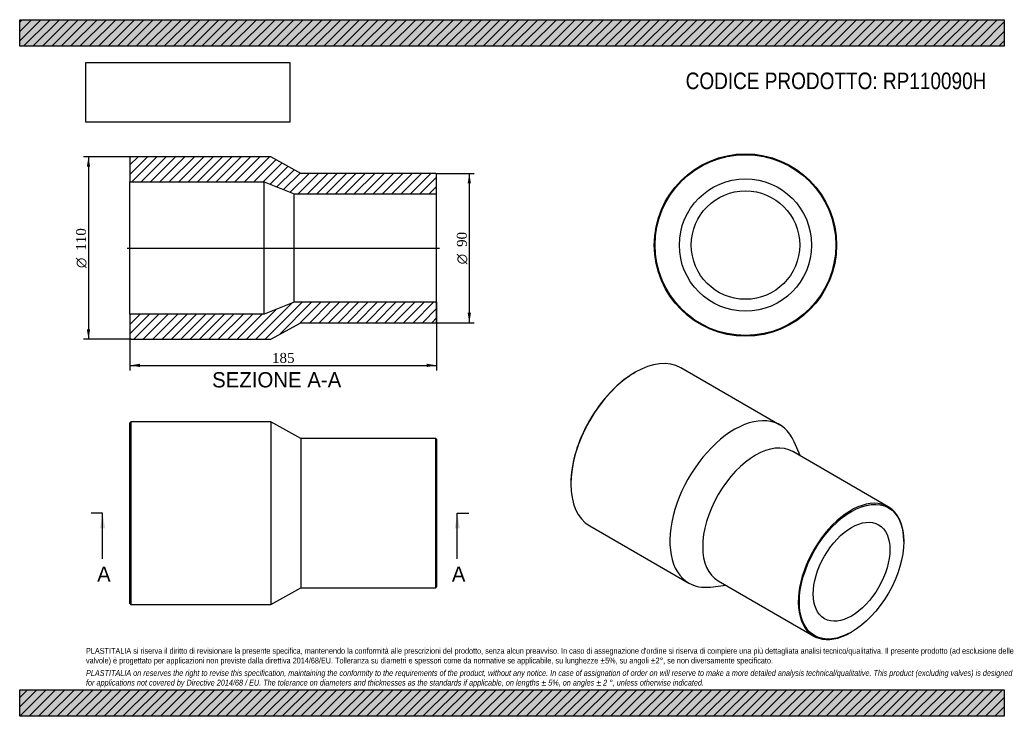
# Model space of a CAD drawing. Header units: millimetres. Extents: x 0 to 297, y 0 to 210.
import ezdxf
from ezdxf.enums import TextEntityAlignment as Align
from ezdxf.lldxf.tags import DXFTag

# ---------------------------------------------------------------- set-up
doc = ezdxf.new("R2010")
doc.units = ezdxf.units.MM
for name, color, linetype in [('Default', 7, 'Continuous'), ('DV4_Default', 7, 'Continuous'), ('RP110090H', 7, 'Continuous')]:
    doc.layers.add(name, color=color, linetype=linetype)
doc.styles.add('SEACAD_Solid_Edge_ANSI', font='seans.ttf')
doc.styles.add('SEACAD_Solid_Edge_ANSI1_Symbols', font='semeca1.ttf')
doc.styles.add('SEACAD_Times_New_Roman', font='times.ttf')
tags = doc.linetypes.add('CENTER2', pattern=[28.575, 19.05, -3.175, 3.175, -3.175]).pattern_tags.tags
tags[10:11] = [DXFTag(74, 4), DXFTag(75, 0), DXFTag(340, '0'), DXFTag(46, 0.0), DXFTag(50, 0.0), DXFTag(44, 0.0), DXFTag(45, 0.0)]
tags[8:9] = [DXFTag(74, 4), DXFTag(75, 0), DXFTag(340, '0'), DXFTag(46, 0.0), DXFTag(50, 0.0), DXFTag(44, 0.0), DXFTag(45, 0.0)]
tags[6:7] = [DXFTag(74, 4), DXFTag(75, 0), DXFTag(340, '0'), DXFTag(46, 0.0), DXFTag(50, 0.0), DXFTag(44, 0.0), DXFTag(45, 0.0)]
tags[4:5] = [DXFTag(74, 4), DXFTag(75, 0), DXFTag(340, '0'), DXFTag(46, 0.0), DXFTag(50, 0.0), DXFTag(44, 0.0), DXFTag(45, 0.0)]
doc.dimstyles.new('ANSImm', dxfattribs={"dimtxt": 3, "dimasz": 3, "dimexe": 1.5, "dimexo": 0, "dimgap": 0.75, "dimtad": 1, "dimlfac": 2, "dimdsep": 46, "dimtxsty": 'SEACAD_Times_New_Roman', "dimblk1": '_SE_FILLED', "dimblk2": '_SE_FILLED', "dimsah": 1, "dimcen": 1.5, "dimazin": 0, "dimtfac": 0.85, "dimtdec": 3, "dimtofl": 0, "dimtmove": 0, "dimatfit": 3, "dimfxl": 1, "dimarcsym": 0})
picture_1 = doc.add_image_def('image1.jpg', size_in_pixel=(4302, 1260))

# ---------------------------------------------------------------- blocks, each defined once
blk = doc.blocks.new('SE')
at = {"layer": 'RP110090H', "color": 7, "linetype": 'Continuous'}
for p, q in [((33.52, 88.75), (33.27, 88.5)), ((33.27, 34), (33.27, 88.5)), ((33.52, 88.75), (33.52, 33.75)), ((75.77, 88.75), (33.52, 88.75)), ((75.77, 88.75), (75.77, 33.75)), ((84.77, 83.75), (75.77, 88.75)), ((84.77, 83.75), (84.77, 38.75)), ((125.52, 83.75), (84.77, 83.75)), ((125.52, 38.75), (125.52, 83.75)), ((125.77, 83.5), (125.52, 83.75)), ((125.77, 83.5), (125.77, 39)), ((75.77, 33.75), (84.77, 38.75)), ((84.77, 38.75), (125.52, 38.75)), ((125.52, 38.75), (125.77, 39)), ((33.27, 34), (33.52, 33.75)), ((33.52, 33.75), (75.77, 33.75))]:
    blk.add_line(p, q, dxfattribs=at)
blk = doc.blocks.new('SE1')
at = {"layer": 'RP110090H', "color": 7, "linetype": 'Continuous'}
for p, q in [((229.32, 87.81), (199.44, 105.06)), ((185.69, 103.69), (185.52, 103.59)), ((235.48, 78.47), (233.61, 82.77)), ((262, 63.17), (233.18, 79.8)), ((166.25, 70.22), (166.25, 70.01)), ((171.94, 57.42), (201.82, 40.18)), ((266.66, 52.66), (266.66, 52.87)), ((208.33, 38.97), (212.98, 39.5)), ((210.68, 40.83), (239.5, 24.2)), ((250.75, 25.31), (250.92, 25.41))]:
    blk.add_line(p, q, dxfattribs=at)
for centre, major_axis, start_param, end_param in [((185.69, 81.24), (-13.75, -23.82), 3.141593, 6.283185), ((185.52, 81.34), (13.63, 23.6), 0.785398, 2.356195), ((215.57, 63.99), (-13.75, -23.82), 2.737878, 6.283185), ((221.93, 60.32), (-11.25, -19.49), 3.141593, 6.283185), ((250.75, 43.68), (11.25, 19.49), 0, 3.926991), ((250.75, 43.68), (11.25, 19.49), 5.497787, 6.283185), ((215.57, 63.99), (-13.75, -23.82), 0, 0.403715)]:
    blk.add_ellipse(centre, major_axis=major_axis, ratio=0.57735, start_param=start_param, end_param=end_param, dxfattribs=at)
for major_axis in [(-11.13, -19.27), (-8.18, -14.16)]:
    blk.add_ellipse((250.92, 43.58), major_axis=major_axis, ratio=0.57735, dxfattribs=at)
blk = doc.blocks.new('SE2')
at = {"layer": 'RP110090H', "color": 7, "linetype": 'Continuous'}
for radius in [27.5, 27.25, 19.95, 16.35]:
    blk.add_circle((218.93, 142.06), radius, dxfattribs=at)
blk = doc.blocks.new('SE4')
at = {"color": 7, "linetype": 'Continuous', "style": 'SEACAD_Solid_Edge_ANSI'}
blk.add_text('A', height=4.6, dxfattribs=at).set_placement((23.35, 45.15), align=Align.TOP_LEFT)
blk = doc.blocks.new('SE5')
at = {"color": 7, "linetype": 'Continuous', "style": 'SEACAD_Solid_Edge_ANSI'}
blk.add_text('A', height=4.6, dxfattribs=at).set_placement((130.35, 45.15), align=Align.TOP_LEFT)
blk = doc.blocks.new('SEANNOT_GROUP')
at = {"linetype": 'Continuous'}
blk.add_hatch(color=7, dxfattribs=at).paths.add_polyline_path([(25.77, 56.65), (25.01, 61.25), (24.24, 56.65)])
at = {"color": 7, "linetype": 'Continuous'}
blk.add_lwpolyline([(25.01, 47.45), (25.01, 61.25)], dxfattribs=at)
blk = doc.blocks.new('SEANNOT_GROUP1')
at = {"linetype": 'Continuous'}
blk.add_hatch(color=7, dxfattribs=at).paths.add_polyline_path([(132.77, 56.65), (132.01, 61.25), (131.24, 56.65)])
at = {"color": 7, "linetype": 'Continuous'}
blk.add_lwpolyline([(132.01, 47.45), (132.01, 61.25)], dxfattribs=at)
blk = doc.blocks.new('SE3')
at = {"layer": 'Default', "color": 7, "linetype": 'CENTER2'}
for p, q in [((25.01, 61.25), (21.56, 61.25)), ((132.01, 61.25), (135.46, 61.25))]:
    blk.add_line(p, q, dxfattribs=at)
at = {"layer": 'Default', "color": 7, "linetype": 'CENTER2', "const_width": 0.0001}
blk.add_lwpolyline([(25.01, 61.25), (132.01, 61.25)], dxfattribs=at)
at = {"layer": 'Default'}
for name in ['SEANNOT_GROUP', 'SEANNOT_GROUP1', 'SE4', 'SE5']:
    blk.add_blockref(name, (0, 0), dxfattribs=at)
blk = doc.blocks.new('SE6')
at = {"layer": 'RP110090H', "linetype": 'Continuous'}
h = blk.add_hatch(dxfattribs=at)
h.set_pattern_fill('LINE', scale=0.62992, angle=45, style=0)
h.paths.add_polyline_path([(84.77, 163.65), (75.77, 168.65), (33.52, 168.65), (33.27, 168.4), (33.27, 161.1), (73.77, 161.1), (82.77, 157.5), (125.77, 157.5), (125.77, 163.4), (125.52, 163.65)])
h = blk.add_hatch(dxfattribs=at)
h.set_pattern_fill('LINE', scale=0.62992, angle=45, style=0)
h.paths.add_polyline_path([(75.77, 113.65), (84.77, 118.65), (125.52, 118.65), (125.77, 118.9), (125.77, 124.8), (82.77, 124.8), (73.77, 121.2), (33.27, 121.2), (33.27, 113.9), (33.52, 113.65)])
at = {"layer": 'DV4_Default', "color": 7, "linetype": 'CENTER2'}
blk.add_line((32.39, 141.15), (126.64, 141.15), dxfattribs=at)
at = {"layer": 'RP110090H', "color": 7, "linetype": 'Continuous'}
for p, q in [((33.27, 168.4), (33.52, 168.65)), ((33.27, 168.4), (33.27, 161.1)), ((75.77, 168.65), (33.52, 168.65)), ((84.77, 163.65), (75.77, 168.65)), ((125.52, 163.65), (84.77, 163.65)), ((125.52, 163.65), (125.77, 163.4)), ((125.77, 157.5), (125.77, 163.4)), ((33.27, 121.2), (33.27, 161.1)), ((33.27, 161.1), (73.77, 161.1)), ((73.77, 121.2), (73.77, 161.1)), ((73.77, 161.1), (82.77, 157.5)), ((82.77, 124.8), (82.77, 157.5)), ((82.77, 157.5), (125.77, 157.5)), ((125.77, 124.8), (125.77, 157.5)), ((82.77, 124.8), (73.77, 121.2)), ((125.77, 124.8), (82.77, 124.8)), ((125.77, 118.9), (125.77, 124.8)), ((73.77, 121.2), (33.27, 121.2)), ((33.27, 121.2), (33.27, 113.9)), ((125.77, 118.9), (125.52, 118.65)), ((75.77, 113.65), (84.77, 118.65)), ((84.77, 118.65), (125.52, 118.65)), ((33.52, 113.65), (33.27, 113.9)), ((33.52, 113.65), (75.77, 113.65))]:
    blk.add_line(p, q, dxfattribs=at)
blk = doc.blocks.new('GDimGGroup')
at = {"layer": 'Default', "linetype": 'Continuous'}
for points in [[(136.12, 160.65), (135.62, 163.65), (135.12, 160.65)], [(136.12, 121.65), (135.12, 121.65), (135.62, 118.65)]]:
    blk.add_hatch(color=7, dxfattribs=at).paths.add_polyline_path(points)
at = {"layer": 'Default', "color": 7, "linetype": 'Continuous'}
for p, q in [((125.52, 163.65), (137.12, 163.65)), ((135.62, 163.65), (135.62, 118.65)), ((125.52, 118.65), (137.12, 118.65))]:
    blk.add_line(p, q, dxfattribs=at)
for s, style, p in [('90', 'SEACAD_Times_New_Roman', (131.87, 141.49)), ('O', 'SEACAD_Solid_Edge_ANSI1_Symbols', (131.87, 136.27))]:
    blk.add_text(s, height=3, rotation=90, dxfattribs=dict(at, style=style)).set_placement(p, align=Align.TOP_LEFT)
blk = doc.blocks.new('GDimGGroup1')
at = {"layer": 'Default', "linetype": 'Continuous'}
for points in [[(20.25, 165.65), (21.25, 165.65), (20.75, 168.65)], [(20.25, 116.65), (20.75, 113.65), (21.25, 116.65)]]:
    blk.add_hatch(color=7, dxfattribs=at).paths.add_polyline_path(points)
at = {"layer": 'Default', "color": 7, "linetype": 'Continuous'}
for p, q in [((33.52, 168.65), (19.25, 168.65)), ((20.75, 168.65), (20.75, 113.65)), ((33.52, 113.65), (19.25, 113.65))]:
    blk.add_line(p, q, dxfattribs=at)
for s, style, p in [('110', 'SEACAD_Times_New_Roman', (17, 140.35)), ('O', 'SEACAD_Solid_Edge_ANSI1_Symbols', (17, 135.13))]:
    blk.add_text(s, height=3, rotation=90, dxfattribs=dict(at, style=style)).set_placement(p, align=Align.TOP_LEFT)
blk = doc.blocks.new('DMBLK3')
at = {"layer": 'Default', "linetype": 'Continuous'}
for points in [[(36.27, 105.29), (36.27, 106.29), (33.27, 105.79)], [(122.77, 105.29), (125.77, 105.79), (122.77, 106.29)]]:
    blk.add_hatch(color=7, dxfattribs=at).paths.add_polyline_path(points)
at = {"layer": 'Default', "color": 7, "linetype": 'Continuous'}
for p, q in [((125.77, 124.8), (125.77, 104.29)), ((33.27, 121.2), (33.27, 104.29)), ((33.27, 105.79), (125.77, 105.79))]:
    blk.add_line(p, q, dxfattribs=at)
at = {"layer": 'Default', "color": 7, "linetype": 'Continuous', "style": 'SEACAD_Times_New_Roman'}
blk.add_text('185', height=3, dxfattribs=at).set_placement((76.11, 109.54), align=Align.TOP_LEFT)
blk = doc.blocks.new('_SE_FILLED')
at = {"color": 0}
blk.add_line((0, 0), (-1, 0), dxfattribs=at)
blk.add_solid([(0, 0), (-1, -0.1665), (-1, 0.1665), (0, 0)], dxfattribs=at)

msp = doc.modelspace()

# ---------------------------------------------------------------- hatches: boundary and pattern name
at = {"layer": 'Default', "linetype": 'Continuous'}
h = msp.add_hatch(dxfattribs=at)
h.set_pattern_fill('LINE', scale=0.62992, angle=45, style=0)
h.paths.add_polyline_path([(297, 202), (297, 210), (0, 210), (0, 202)])
for points in [[(297, 202), (297, 210), (0, 210), (0, 202)], [(297, 0), (297, 8), (0, 8), (0, 0)]]:
    msp.add_hatch(color=7, dxfattribs=at).paths.add_polyline_path(points)
h = msp.add_hatch(dxfattribs=at)
h.set_pattern_fill('LINE', scale=0.62992, angle=45, style=0)
h.paths.add_polyline_path([(297, 0), (297, 8), (0, 8), (0, 0)])

# ---------------------------------------------------------------- linework, layer by layer
at = {"layer": 'Default', "color": 7, "linetype": 'Continuous'}
for p, q in [((0, 210), (297, 210)), ((0, 202), (0, 210)), ((297, 210), (297, 202)), ((297, 202), (0, 202)), ((0, 8), (297, 8)), ((0, 0), (0, 8)), ((297, 8), (297, 0)), ((297, 0), (0, 0))]:
    msp.add_line(p, q, dxfattribs=at)

# ---------------------------------------------------------------- block references
at = {"layer": 'Default'}
for name in ['SE2', 'GDimGGroup1', 'SE6', 'GDimGGroup', 'SE1', 'SE', 'SE3']:
    msp.add_blockref(name, (0, 0), dxfattribs=at)

# ---------------------------------------------------------------- texts
at = {"layer": 'Default', "color": 7, "linetype": 'Continuous', "style": 'SEACAD_Solid_Edge_ANSI'}
msp.add_text('SEZIONE A-A', height=4.6, dxfattribs=at).set_placement((58.0435, 103.746), align=Align.TOP_LEFT)
at = {"layer": 'Default', "attachment_point": 1}
for s, insert, char_height, width in [('{\\fArial Narrow|b0||i0||c0|p34;\\C7;\\H5.;\\W1.;CODICE PRODOTTO: RP110090H}', (200.8888, 194.0636), 5, 99.125011), ("{\\fArial Narrow|b0||i0||c0|p34;\\C7;\\H1.75;\\W1.;PLASTITALIA si riserva il diritto di revisionare la presente specifica, mantenendo la conformità alle prescrizioni del prodotto, senza alcun preavviso. In caso di assegnazione d'ordine si riserva di compiere una più dettagliata analisi tecnico/qualitativa. Il presente prodotto (ad esclusione delle \\P}{\\fArial Narrow|b0||i0||c0|p34;\\C7;\\H1.75;\\W1.;valvole) è progettato per applicazioni non previste dalla direttiva 2014/68/EU. Tolleranza su diametri e spessori come da normative se applicabile, su lunghezze ±5%, su angoli ±2°, se non diversamente specificato.\\P}{\\fArial Narrow|b0||i0||c0|p34;\\C7;\\H0.5;\\W1.;   \\P}{\\fArial Narrow|b0||i1||c0|p34;\\C7;\\H1.75;\\W1.;PLASTITALIA on reserves the right to revise this specification, maintaining the conformity to the requirements of the product, without any notice. In case of assignation of order on will reserve to make a more detailed analysis technical/qualitative. This product (excluding valves) is designed \\P}{\\fArial Narrow|b0||i1||c0|p34;\\C7;\\H1.75;\\W1.;for applications not covered by Directive 2014/68 / EU. The tolerance on diameters and thicknesses as the standards if applicable, on lengths ± 5%, on angles ± 2 °, unless otherwise indicated.\\P}", (20, 20.6024), 1.75, 257)]:
    msp.add_mtext(s, dxfattribs=dict(at, insert=insert, char_height=char_height, width=width))

# ---------------------------------------------------------------- dimensions: what is measured, and where the dimension line sits
at = {"layer": 'Default', "color": 7, "linetype": 'Continuous'}
dim = msp.add_linear_dim(base=(125.7691, 105.7866), p1=(33.2691, 121.2025), p2=(125.7691, 124.8025), text='\\A1;<>', dimstyle='ANSImm', dxfattribs=at)
dim.commit()
dim.dimension.update_dxf_attribs({"geometry": 'DMBLK3', "text_midpoint": (79.5191, 105.7866), "dimtype": 160})

# ---------------------------------------------------------------- pictures from other files: only their frames are drawn
image = msp.add_image(picture_1, insert=(20, 179.1032), size_in_units=(61.4571, 18))
image.dxf.flags = 7

doc.saveas('drawing.dxf')
